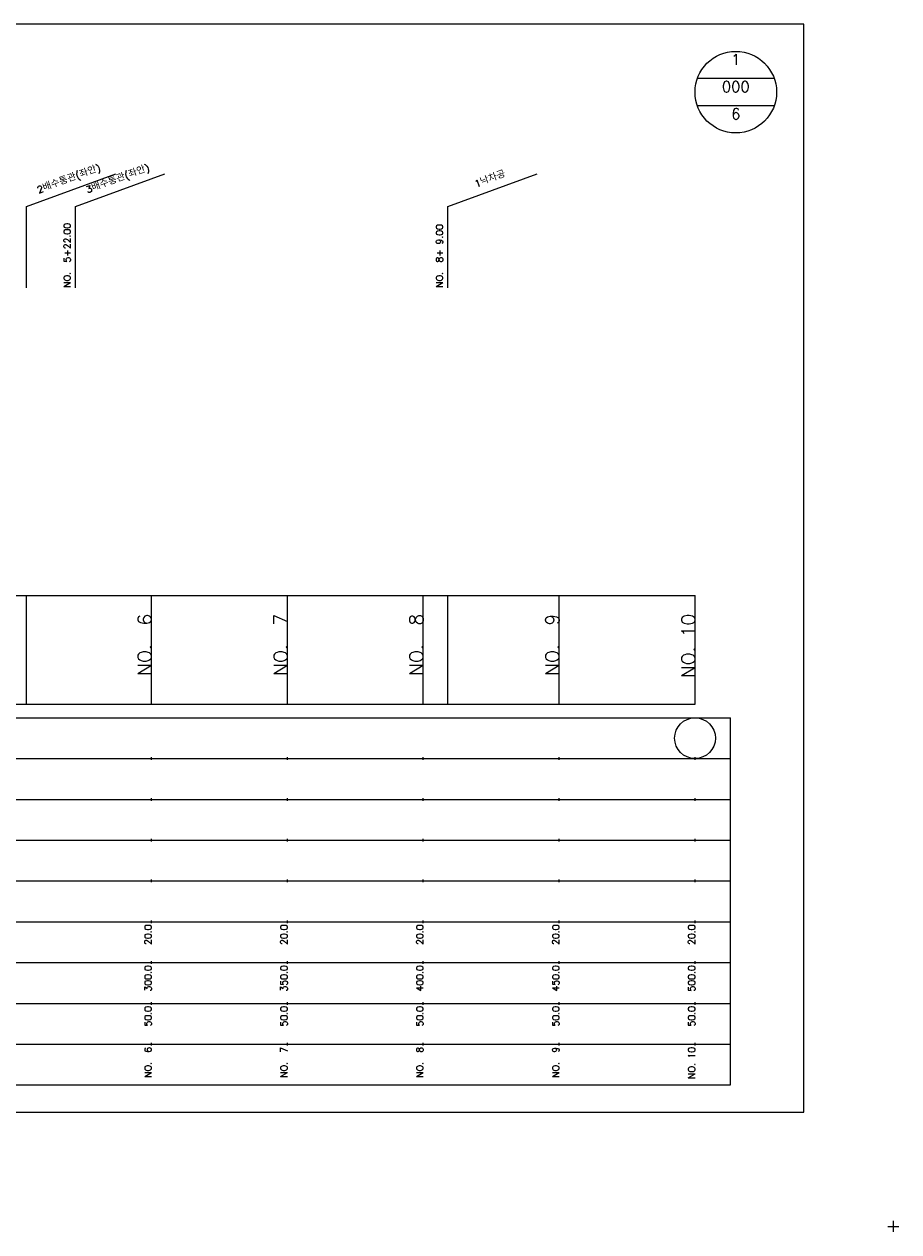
# Model space of a CAD drawing. Extents: x -2 to 685, y -2 to 925.
# Tile 2 of 4: x 363 to 685, y -2 to 442. Entities that reach past the tile are written whole.
import ezdxf
from ezdxf.enums import TextEntityAlignment as Align

# ---------------------------------------------------------------- set-up
doc = ezdxf.new("R2010")
doc.units = 0
doc.header["$LTSCALE"] = 5
for name, color, linetype in [('BOX', 5, 'CONTINUOUS'), ('DT1', 3, 'CONTINUOUS'), ('DT2', 6, 'CONTINUOUS'), ('LT1', 4, 'CONTINUOUS'), ('ST1', 7, 'CONTINUOUS')]:
    doc.layers.add(name, color=color, linetype=linetype)
doc.styles.add('GHS', font='ROMANS.shx', dxfattribs={"bigfont": 'GHS.shx'})

msp = doc.modelspace()

# ---------------------------------------------------------------- linework, layer by layer
at = {"layer": 'BOX'}
msp.add_lwpolyline([(50, 42), (650, 42), (650, 442), (50, 442), (50, 42)], dxfattribs=at)
at = {"layer": 'LT1', "linetype": 'CONTINUOUS'}
for p, q in [((364, 375), (396.89, 386.97)), ((382, 375), (414.89, 386.97)), ((519, 375), (551.89, 386.97)), ((364, 345), (364, 375)), ((382, 345), (382, 375)), ((519, 345), (519, 375))]:
    msp.add_line(p, q, dxfattribs=at)
at = {"layer": 'LT1'}
for p, q in [((364, 192), (364, 232)), ((410, 192), (410, 232)), ((460, 192), (460, 232)), ((510, 192), (510, 232)), ((519, 192), (519, 232)), ((560, 192), (560, 232)), ((610, 192), (610, 232)), ((410, 225.69), (410, 226.69)), ((460, 225.69), (460, 226.69)), ((510, 225.69), (510, 226.69)), ((560, 225.69), (560, 226.69)), ((610, 225.69), (610, 226.69)), ((110, 192), (610, 192)), ((410, 171.5), (410, 172.5)), ((460, 171.5), (460, 172.5)), ((510, 171.5), (510, 172.5)), ((560, 171.5), (560, 172.5)), ((610, 171.5), (610, 172.5)), ((410, 156.5), (410, 157.5)), ((460, 156.5), (460, 157.5)), ((510, 156.5), (510, 157.5)), ((560, 156.5), (560, 157.5)), ((610, 156.5), (610, 157.5)), ((410, 141.5), (410, 142.5)), ((460, 141.5), (460, 142.5)), ((510, 141.5), (510, 142.5)), ((560, 141.5), (560, 142.5)), ((610, 141.5), (610, 142.5)), ((410, 126.5), (410, 127.5)), ((460, 126.5), (460, 127.5)), ((510, 126.5), (510, 127.5)), ((560, 126.5), (560, 127.5)), ((610, 126.5), (610, 127.5)), ((410, 111.5), (410, 112.5)), ((460, 111.5), (460, 112.5)), ((510, 111.5), (510, 112.5)), ((560, 111.5), (560, 112.5)), ((610, 111.5), (610, 112.5)), ((410, 96.5), (410, 97.5)), ((460, 96.5), (460, 97.5)), ((510, 96.5), (510, 97.5)), ((560, 96.5), (560, 97.5)), ((610, 96.5), (610, 97.5)), ((410, 81.5), (410, 82.5)), ((460, 81.5), (460, 82.5)), ((510, 81.5), (510, 82.5)), ((560, 81.5), (560, 82.5)), ((610, 81.5), (610, 82.5)), ((410, 66.5), (410, 67.5)), ((460, 66.5), (460, 67.5)), ((510, 66.5), (510, 67.5)), ((560, 66.5), (560, 67.5)), ((610, 66.5), (610, 67.5))]:
    msp.add_line(p, q, dxfattribs=at)
msp.add_lwpolyline([(110, 232), (160, 232), (210, 232), (260, 232), (310, 232), (360, 232), (410, 232), (460, 232), (510, 232), (560, 232), (610, 232)], dxfattribs=at)
at = {"layer": 'ST1', "linetype": 'CONTINUOUS'}
for p, q in [((639.14, 422), (610.86, 422)), ((639.14, 412), (610.86, 412))]:
    msp.add_line(p, q, dxfattribs=at)
at = {"layer": 'ST1'}
for p, q in [((80, 187), (623, 187)), ((623, 52), (623, 187)), ((87.5, 172), (623, 172)), ((80, 157), (623, 157)), ((87.5, 142), (623, 142)), ((80, 127), (623, 127)), ((80, 112), (623, 112)), ((80, 97), (623, 97)), ((80, 82), (623, 82)), ((80, 67), (623, 67)), ((80, 52), (623, 52)), ((681, 0), (685, 0)), ((683, -2), (683, 2))]:
    msp.add_line(p, q, dxfattribs=at)
at = {"layer": 'ST1', "linetype": 'CONTINUOUS'}
for centre, radius in [((625, 417), 15), ((610, 179.5), 7.5)]:
    msp.add_circle(centre, radius, dxfattribs=at)

# ---------------------------------------------------------------- texts
at = {"layer": 'DT1', "linetype": 'CONTINUOUS', "style": 'GHS'}
for s, p in [('2배수통관(좌안)', (380, 383.99)), ('3배수통관(좌안)', (398, 383.99)), ('1낙차공', (535, 383.99))]:
    msp.add_text(s, height=2.5, rotation=20, dxfattribs=at).set_placement(p, align=Align.CENTER)
for s, p in [('NO.  5+22.00 ', (380.25, 345.12)), ('NO.  8+ 9.00 ', (517.25, 345.12))]:
    msp.add_text(s, height=2.5, rotation=90, dxfattribs=at).set_placement(p)
at = {"layer": 'DT1', "style": 'GHS'}
for s, height, p in [('NO.  6', 5, (410, 225.19)), ('NO.  7', 5, (460, 225.19)), ('NO.  8', 5, (510, 225.19)), ('NO.  9', 5, (560, 225.19)), ('NO. 10', 5, (610, 225.19)), (' 20.0', 2.5, (410, 111)), (' 20.0', 2.5, (460, 111)), (' 20.0', 2.5, (510, 111)), (' 20.0', 2.5, (560, 111)), (' 20.0', 2.5, (610, 111)), ('   300.0', 2.5, (410, 96)), ('   350.0', 2.5, (460, 96)), ('   400.0', 2.5, (510, 96)), ('   450.0', 2.5, (560, 96)), ('   500.0', 2.5, (610, 96)), ('  50.0', 2.5, (410, 81)), ('  50.0', 2.5, (460, 81)), ('  50.0', 2.5, (510, 81)), ('  50.0', 2.5, (560, 81)), ('  50.0', 2.5, (610, 81)), ('NO.  6', 2.5, (410, 66)), ('NO.  7', 2.5, (460, 66)), ('NO.  8', 2.5, (510, 66)), ('NO.  9', 2.5, (560, 66)), ('NO. 10', 2.5, (610, 66))]:
    msp.add_text(s, height=height, rotation=90, dxfattribs=at).set_placement(p, align=Align.RIGHT)
at = {"layer": 'DT2', "linetype": 'CONTINUOUS', "style": 'GHS'}
for s, p in [('1', (625, 427)), ('000', (625, 417)), ('6', (625, 407))]:
    msp.add_text(s, height=4, dxfattribs=at).set_placement(p, align=Align.CENTER)

doc.saveas('drawing.dxf')
